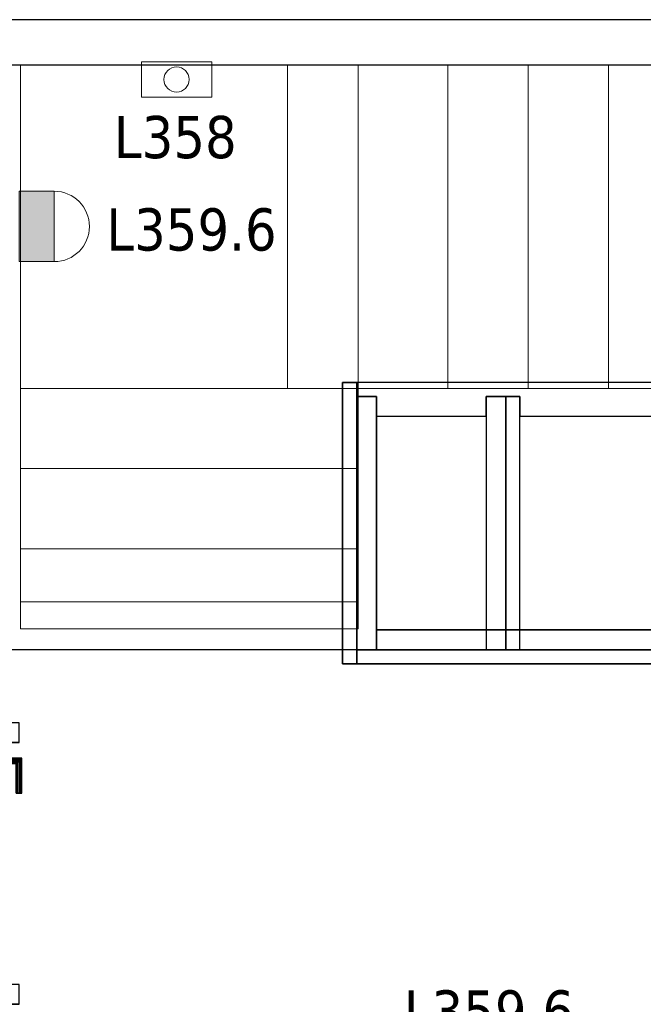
# Model space of a CAD drawing. Header units: metres. Extents: x 397.7 to 427.5, y 12.7 to 28.4.
# Tile 125 of 147: x 410.8 to 413, y 24.7 to 28.2. Entities that reach past the tile are written whole.
import ezdxf

# ---------------------------------------------------------------- set-up
doc = ezdxf.new("R2010")
doc.units = ezdxf.units.M
doc.layers.add('01_CARPINTERIA', color=5, linetype='Continuous', lineweight=25, true_color=0x0000ff)
doc.layers.add('01_SUELOS', color=7, linetype='Continuous', lineweight=25, true_color=0x007f00)
for name, color, linetype, lineweight in [('A-DETL-GENF-OTLN', 7, 'Continuous', 18), ('A-WALL-____-MCUT', 7, 'Continuous', 25), ('A-WALL-____-OTLN', 7, 'Continuous', 25), ('E-LITE-____-IDEN', 7, 'Continuous', 30), ('E-LITE-EQPM-IDEN', 7, 'Continuous', 30), ('S-STRS-____-OTLN', 7, 'Continuous', 18)]:
    doc.layers.add(name, color=color, linetype=linetype, lineweight=lineweight)
doc.styles.add('Tahoma_4', font='tahoma.ttf', dxfattribs={"height": 0.15})

# ---------------------------------------------------------------- blocks, each defined once
blk = doc.blocks.new('Family - Escala P2-152907-06_ENLLUMENAT_P3')
at = {"layer": 'S-STRS-____-OTLN', "color": 253, "true_color": 0xaaaaaa}
for p, q in [((1.1998, 2.0879), (0, 2.0879)), ((0, 2.0879), (1.1998, 2.0879)), ((0, 2.0879), (0, 0.9379)), ((0, 0.9379), (0, 2.0879)), ((1.1998, 2.0879), (0, 2.0879)), ((0, 2.0879), (1.1998, 2.0879)), ((0, 2.0879), (0, 0.9379)), ((0, 0.9379), (0, 2.0879)), ((3.7989, 2.0879), (0.9489, 2.0879)), ((0.9489, 2.0879), (1.1998, 2.0879)), ((0.9489, 0.9379), (0.9489, 2.0879)), ((3.7989, 2.0879), (0.9489, 2.0879)), ((0.9489, 0.9379), (0.9489, 2.0879)), ((0.9489, 2.0879), (1.1998, 2.0879)), ((1.1998, 0.9379), (1.1998, 2.0879)), ((1.1998, 2.0879), (1.1998, 0.9379)), ((1.1998, 0.9379), (1.1998, 2.0879)), ((1.1998, 2.0879), (1.1998, 0.9379)), ((1.519, 2.0879), (1.1998, 2.0879)), ((1.1998, 2.0879), (1.519, 2.0879)), ((1.1998, 2.0879), (1.1998, 0.9379)), ((1.1998, 0.9379), (1.1998, 2.0879)), ((1.519, 2.0879), (1.1998, 2.0879)), ((1.1998, 2.0879), (1.1998, 0.9379)), ((1.1998, 2.0879), (1.519, 2.0879)), ((1.1998, 0.9379), (1.1998, 2.0879)), ((1.1998, 2.0879), (1.1998, 0.9379)), ((1.1998, 2.0879), (1.1998, 0.9379)), ((1.804, 2.0879), (1.519, 2.0879)), ((1.519, 2.0879), (1.804, 2.0879)), ((1.519, 2.0879), (1.519, 0.9379)), ((1.519, 0.9379), (1.519, 2.0879)), ((1.519, 0.9379), (1.519, 2.0879)), ((1.519, 2.0879), (1.519, 0.9379)), ((1.519, 2.0879), (1.519, 0.9379)), ((1.519, 2.0879), (1.804, 2.0879)), ((1.519, 2.0879), (1.519, 0.9379)), ((1.519, 2.0879), (1.519, 0.9379)), ((1.804, 2.0879), (1.519, 2.0879)), ((1.519, 2.0879), (1.519, 0.9379)), ((2.089, 2.0879), (1.804, 2.0879)), ((1.804, 2.0879), (2.089, 2.0879)), ((1.804, 2.0879), (1.804, 0.9379)), ((1.804, 0.9379), (1.804, 2.0879)), ((1.804, 0.9379), (1.804, 2.0879)), ((1.804, 2.0879), (1.804, 0.9379)), ((1.804, 2.0879), (2.089, 2.0879)), ((1.804, 2.0879), (1.804, 0.9379)), ((1.804, 2.0879), (1.804, 0.9379)), ((1.804, 2.0879), (1.804, 0.9379)), ((2.089, 2.0879), (1.804, 2.0879)), ((1.804, 2.0879), (1.804, 0.9379)), ((2.089, 0.9379), (2.089, 2.0879)), ((2.089, 2.0879), (2.089, 0.9379)), ((2.374, 2.0879), (2.089, 2.0879)), ((2.089, 2.0879), (2.374, 2.0879)), ((2.089, 2.0879), (2.089, 0.9379)), ((2.089, 0.9379), (2.089, 2.0879)), ((2.089, 2.0879), (2.374, 2.0879)), ((2.089, 2.0879), (2.089, 0.9379)), ((2.089, 2.0879), (2.089, 0.9379)), ((2.089, 2.0879), (2.089, 0.9379)), ((2.374, 2.0879), (2.089, 2.0879)), ((2.089, 2.0879), (2.089, 0.9379)), ((1.1998, 0.9379), (0, 0.9379)), ((0, 0.9379), (1.1998, 0.9379)), ((0, 0.9379), (0, 0.6529)), ((0, 0.6529), (0, 0.9379)), ((0, 0.9379), (1.1998, 0.9379)), ((1.1998, 0.9379), (0, 0.9379)), ((0, 0.9379), (1.1998, 0.9379)), ((1.1998, 0.9379), (0, 0.9379)), ((0, 0.9379), (0, 0.6529)), ((0, 0.9379), (0, 0.9378)), ((0, 0.9378), (0, 0.9379)), ((0, 0.9379), (1.1998, 0.9379)), ((0, 0.9379), (0, 0.6529)), ((0, 0.9379), (1.1998, 0.9379)), ((0, 0.9379), (1.1998, 0.9379)), ((0, 0.9379), (1.1998, 0.9379)), ((0, 0.9378), (0, 0.1794)), ((0, 0.9378), (1.1998, 0.9378)), ((1.1998, 0.9378), (0, 0.9378)), ((0, 0.9378), (0, 0.1794)), ((3.7989, 0.9379), (0.9489, 0.9379)), ((0.9489, 0.9379), (1.1998, 0.9379)), ((3.7989, 0.9379), (0.9489, 0.9379)), ((0.9489, 0.9379), (1.1998, 0.9379)), ((1.1998, 0.6529), (1.1998, 0.9379)), ((1.1998, 0.9379), (1.1998, 0.6529)), ((1.1998, 0.9379), (1.519, 0.9379)), ((1.519, 0.9379), (1.1998, 0.9379)), ((1.1998, 0.9378), (1.1998, 0.9379)), ((1.1998, 0.6529), (1.1998, 0.9379)), ((1.1998, 0.9378), (1.1998, 0.9379)), ((1.1998, 0.9379), (1.1998, 0.6529)), ((1.519, 0.9379), (1.1998, 0.9379)), ((1.519, 0.9379), (1.1998, 0.9379)), ((1.1998, 0.9378), (1.1998, 0.1794)), ((1.1998, 0.9378), (1.1998, 0.1794)), ((1.519, 0.9379), (1.804, 0.9379)), ((1.804, 0.9379), (1.519, 0.9379)), ((1.519, 0.9379), (1.804, 0.9379)), ((1.804, 0.9379), (1.519, 0.9379)), ((1.804, 0.9379), (2.089, 0.9379)), ((2.089, 0.9379), (1.804, 0.9379)), ((1.804, 0.9379), (2.089, 0.9379)), ((2.089, 0.9379), (1.804, 0.9379)), ((2.089, 0.9379), (2.374, 0.9379)), ((2.374, 0.9379), (2.089, 0.9379)), ((2.089, 0.9379), (2.374, 0.9379)), ((2.374, 0.9379), (2.089, 0.9379)), ((0, 0.6529), (1.1998, 0.6529)), ((1.1998, 0.6529), (0, 0.6529)), ((1.1998, 0.6529), (0, 0.6529)), ((0, 0.6529), (1.1998, 0.6529)), ((0, 0.6529), (0, 0.3679)), ((0, 0.3679), (0, 0.6529)), ((0, 0.3679), (0, 0.6529)), ((0, 0.6529), (0, 0.3679)), ((0, 0.6529), (1.1998, 0.6529)), ((0, 0.6529), (1.1998, 0.6529)), ((0, 0.6529), (1.1998, 0.6529)), ((0, 0.6529), (1.1998, 0.6529)), ((1.1998, 0.3679), (1.1998, 0.6529)), ((1.1998, 0.6529), (1.1998, 0.3679)), ((1.1998, 0.3679), (1.1998, 0.6529)), ((1.1998, 0.6529), (1.1998, 0.3679)), ((1.1998, 0.3679), (0, 0.3679)), ((0, 0.3679), (1.1998, 0.3679)), ((0, 0.3679), (0, 0.0829)), ((0, 0.0829), (0, 0.3679)), ((0, 0.3679), (1.1998, 0.3679)), ((1.1998, 0.3679), (0, 0.3679)), ((0, 0.3679), (0, 0.0829)), ((0, 0.3679), (1.1998, 0.3679)), ((0, 0.0829), (0, 0.3679)), ((0, 0.3679), (1.1998, 0.3679)), ((0, 0.3679), (1.1998, 0.3679)), ((0, 0.3679), (1.1998, 0.3679)), ((1.1998, 0.0829), (1.1998, 0.3679)), ((1.1998, 0.3679), (1.1998, 0.0829)), ((1.1998, 0.3679), (1.1998, 0.0829)), ((1.1998, 0.0829), (1.1998, 0.3679)), ((0, 0.1794), (0, 0.0829)), ((1.1998, 0.1794), (0, 0.1794)), ((1.1998, 0.1794), (0, 0.1794)), ((0, 0.1794), (0, 0.0829)), ((1.1998, 0.1794), (1.1998, 0.0829)), ((1.1998, 0.1794), (1.1998, 0.0829)), ((0, 0.0829), (1.1998, 0.0829)), ((1.1998, 0.0829), (0, 0.0829)), ((0, 0.0829), (1.1998, 0.0829)), ((1.1998, 0.0829), (0, 0.0829)), ((0, 0.0829), (1.1998, 0.0829)), ((0, 0.0829), (1.1998, 0.0829))]:
    blk.add_line(p, q, dxfattribs=at)
blk = doc.blocks.new('Family - Envans PB-155415-06_ENLLUMENAT_P3')
at = {"layer": 'A-WALL-____-MCUT', "color": 253, "true_color": 0xaaaaaa}
for p, q in [((0.9849, 0.12), (0.05, 0.12)), ((0.05, 0.12), (0.05, 0.05)), ((0.9849, 0.05), (0.9849, 0.12)), ((1.4949, 0.12), (1.1049, 0.12)), ((1.1049, 0.12), (1.1049, 0.05)), ((1.4949, 0.05), (1.4949, 0.12)), ((0, 0.05), (0, 0)), ((0.05, 0.05), (0, 0.05)), ((1.1049, 0.05), (0.9849, 0.05)), ((1.5649, 0.05), (1.4949, 0.05)), ((1.5649, 0), (1.5649, 0.05)), ((0, 0), (1.5649, 0))]:
    blk.add_line(p, q, dxfattribs=at)
at = {"layer": 'A-WALL-____-OTLN', "color": 253, "true_color": 0xaaaaaa}
for p, q in [((0.05, 0.12), (0.05, 0.05)), ((0.9849, 0.12), (0.05, 0.12)), ((0.9849, 0.05), (0.9849, 0.12)), ((1.1049, 0.12), (1.1049, 0.05)), ((1.4949, 0.12), (1.1049, 0.12)), ((1.4949, 0.05), (1.4949, 0.12)), ((0, 0.05), (0, 0)), ((0.05, 0.05), (0, 0.05)), ((1.1049, 0.05), (0.9849, 0.05)), ((1.5649, 0.05), (1.4949, 0.05)), ((1.5649, 0), (1.5649, 0.05)), ((0, 0), (1.5649, 0))]:
    blk.add_line(p, q, dxfattribs=at)
at = {"layer": 'A-WALL-____-OTLN', "color": 253, "lineweight": 18, "true_color": 0xaaaaaa}
blk.add_line((0, 0), (1.6149, 0), dxfattribs=at)
blk = doc.blocks.new('Family - Envans PB-155580-06_ENLLUMENAT_P3')
at = {"layer": 'A-WALL-____-MCUT', "color": 253, "true_color": 0xaaaaaa}
for p, q in [((1.4449, 0.12), (0.07, 0.12)), ((0.07, 0.12), (0.07, 0.05)), ((1.4449, 0.05), (1.4449, 0.12)), ((0, 0.05), (0, 0)), ((1.5149, 0.05), (0, 0.05)), ((0.07, 0.05), (1.4449, 0.05)), ((1.5149, 0), (1.5149, 0.05)), ((0, 0), (1.5149, 0))]:
    blk.add_line(p, q, dxfattribs=at)
at = {"layer": 'A-WALL-____-OTLN', "color": 253, "true_color": 0xaaaaaa}
for p, q in [((0.07, 0.05), (0.07, 0.12)), ((0.07, 0.12), (1.4449, 0.12)), ((1.4449, 0.12), (1.4449, 0.05)), ((0, 0.05), (1.5149, 0.05)), ((0, 0), (0, 0.05)), ((1.4449, 0.05), (0.07, 0.05)), ((1.5149, 0.05), (1.5149, 0)), ((1.5149, 0), (0, 0))]:
    blk.add_line(p, q, dxfattribs=at)
at = {"layer": 'A-WALL-____-OTLN', "color": 253, "lineweight": 18, "true_color": 0xaaaaaa}
blk.add_line((0, 0), (1.5149, 0), dxfattribs=at)
blk = doc.blocks.new('Family - Envans PB-155603-06_ENLLUMENAT_P3')
at = {"layer": 'A-WALL-____-MCUT', "color": 253, "true_color": 0xaaaaaa}
for p, q in [((0.95, 0.12), (0.05, 0.12)), ((0.05, 0.12), (0.05, 0.05)), ((0.95, 0.05), (0.95, 0.12)), ((0, 0.05), (0, 0)), ((1, 0.05), (0, 0.05)), ((0.05, 0.05), (0.95, 0.05)), ((1, 0), (1, 0.05)), ((0, 0), (1, 0))]:
    blk.add_line(p, q, dxfattribs=at)
at = {"layer": 'A-WALL-____-OTLN', "color": 253, "true_color": 0xaaaaaa}
for p, q in [((0.05, 0.05), (0.05, 0.12)), ((0.05, 0.12), (0.95, 0.12)), ((0.95, 0.12), (0.95, 0.05)), ((0, 0.05), (1, 0.05)), ((0, 0), (0, 0.05)), ((0.95, 0.05), (0.05, 0.05)), ((1, 0.05), (1, 0)), ((1, 0), (0, 0))]:
    blk.add_line(p, q, dxfattribs=at)
at = {"layer": 'A-WALL-____-OTLN', "color": 253, "lineweight": 18, "true_color": 0xaaaaaa}
blk.add_line((0, 0), (1, 0), dxfattribs=at)
blk = doc.blocks.new('Family - Envans PB-155670-06_ENLLUMENAT_P3')
at = {"layer": 'A-WALL-____-MCUT', "color": 253, "true_color": 0xaaaaaa}
for p, q in [((0.9, 0.12), (0, 0.12)), ((0, 0.12), (0, 0.05)), ((0.9, 0.05), (0.9, 0.12)), ((0.9, 0.05), (0, 0.05)), ((0, 0.05), (0, 0)), ((0, 0.05), (0.9, 0.05)), ((0.9, 0), (0.9, 0.05)), ((0, 0), (0.9, 0))]:
    blk.add_line(p, q, dxfattribs=at)
at = {"layer": 'A-WALL-____-OTLN', "color": 253, "true_color": 0xaaaaaa}
for p, q in [((0.9, 0.12), (0, 0.12)), ((0, 0.12), (0, 0.05)), ((0.9, 0.05), (0.9, 0.12)), ((0.9, 0.05), (0, 0.05)), ((0, 0.05), (0, 0)), ((0.9, 0.05), (0, 0.05)), ((0.9, 0), (0.9, 0.05)), ((0, 0), (0.9, 0))]:
    blk.add_line(p, q, dxfattribs=at)
at = {"layer": 'A-WALL-____-OTLN', "color": 253, "lineweight": 18, "true_color": 0xaaaaaa}
blk.add_line((0, 0), (0.9, 0), dxfattribs=at)
blk = doc.blocks.new('Family - Evans P3-156349-06_ENLLUMENAT_P3')
at = {"layer": 'A-WALL-____-MCUT', "color": 253, "true_color": 0xaaaaaa}
for p, q in [((25.5877, 0.16), (0.0332, 0.16)), ((0, 0), (25.556, 0))]:
    blk.add_line(p, q, dxfattribs=at)
at = {"layer": 'A-WALL-____-OTLN', "color": 253, "true_color": 0xaaaaaa}
for p, q in [((25.5877, 0.16), (0.0332, 0.16)), ((0, 0), (25.556, 0))]:
    blk.add_line(p, q, dxfattribs=at)
at = {"layer": 'A-WALL-____-OTLN', "color": 253, "lineweight": 18, "true_color": 0xaaaaaa}
blk.add_line((0, 0), (25.556, 0), dxfattribs=at)
blk = doc.blocks.new('Family - Paviment P3-156431-06_ENLLUMENAT_P3')
at = {"layer": '01_SUELOS', "color": 9, "true_color": 0xaad4aa}
for p, q in [((17.4818, 12.8815), (12.3518, 12.8788)), ((12.3518, 12.8788), (17.4818, 12.8815))]:
    blk.add_line(p, q, dxfattribs=at)
blk = doc.blocks.new('Family - LONDR55-XX_ZZ-ARQ-CAA-M3D-Londres55-156711-06_ENLLUMENAT_P3')
at = {"layer": '01_CARPINTERIA', "color": 161, "true_color": 0xaaaaff}
for p, q in [((0.749, 0.0937), (0.749, 0.095)), ((0.749, 0.095), (0.749, 0.0937)), ((0.874, 0.095), (0.749, 0.095)), ((0.749, 0.09), (0.749, 0.0937)), ((0.749, 0.0937), (0.749, 0.09)), ((0.8727, 0.0937), (0.749, 0.0937)), ((0.8727, 0.0937), (0.749, 0.0937)), ((0.749, 0.085), (0.749, 0.09)), ((0.749, 0.09), (0.749, 0.085)), ((0.869, 0.09), (0.749, 0.09)), ((0.869, 0.09), (0.749, 0.09)), ((0.749, 0.08), (0.749, 0.085)), ((0.749, 0.085), (0.749, 0.08)), ((0.749, 0.085), (0.864, 0.085)), ((0.864, 0.085), (0.749, 0.085)), ((0.749, 0.08), (0.749, 0.0763)), ((0.749, 0.0763), (0.749, 0.08)), ((0.859, 0.08), (0.749, 0.08)), ((0.859, 0.08), (0.749, 0.08)), ((0.749, 0.0763), (0.749, 0.075)), ((0.749, 0.075), (0.749, 0.0763)), ((0.8554, 0.0763), (0.749, 0.0763)), ((0.8554, 0.0763), (0.749, 0.0763)), ((0.854, 0.075), (0.749, 0.075)), ((0.854, 0.075), (0.8554, 0.0763)), ((0.8554, 0.0763), (0.854, 0.075)), ((0.854, 0.045), (0.854, 0.075)), ((0.8554, 0.0763), (0.859, 0.08)), ((0.859, 0.08), (0.8554, 0.0763)), ((0.8554, 0.045), (0.8554, 0.0763)), ((0.8554, 0.045), (0.8554, 0.0763)), ((0.859, 0.08), (0.864, 0.085)), ((0.864, 0.085), (0.859, 0.08)), ((0.859, 0.045), (0.859, 0.08)), ((0.859, 0.045), (0.859, 0.08)), ((0.869, 0.09), (0.864, 0.085)), ((0.864, 0.085), (0.869, 0.09)), ((0.864, 0.085), (0.864, 0.045)), ((0.864, 0.045), (0.864, 0.085)), ((0.8727, 0.0937), (0.869, 0.09)), ((0.869, 0.09), (0.8727, 0.0937)), ((0.869, 0.045), (0.869, 0.09)), ((0.869, 0.045), (0.869, 0.09)), ((0.874, 0.095), (0.8727, 0.0937)), ((0.8727, 0.0937), (0.874, 0.095)), ((0.8727, 0.045), (0.8727, 0.0937)), ((0.8727, 0.045), (0.8727, 0.0937)), ((0.874, 0.045), (0.874, 0.095)), ((0.949, 0.035), (0.05, 0.035)), ((0.05, 0.035), (0.05, -0.005)), ((0.949, 0.035), (0.05, 0.035)), ((0.05, -0.005), (0.05, 0.035)), ((0.889, 0.045), (0.839, 0.045)), ((0.839, 0.045), (0.889, 0.045)), ((0.839, 0.035), (0.839, 0.045)), ((0.839, 0.035), (0.839, 0.045)), ((0.889, 0.035), (0.839, 0.035)), ((0.839, 0.035), (0.889, 0.035)), ((0.8554, 0.045), (0.854, 0.045)), ((0.854, 0.045), (0.8554, 0.045)), ((0.859, 0.045), (0.8554, 0.045)), ((0.8554, 0.045), (0.859, 0.045)), ((0.864, 0.045), (0.859, 0.045)), ((0.859, 0.045), (0.864, 0.045)), ((0.869, 0.045), (0.864, 0.045)), ((0.864, 0.045), (0.869, 0.045)), ((0.869, 0.045), (0.8727, 0.045)), ((0.8727, 0.045), (0.869, 0.045)), ((0.8727, 0.045), (0.874, 0.045)), ((0.874, 0.045), (0.8727, 0.045)), ((0.889, 0.035), (0.889, 0.045)), ((0.889, 0.045), (0.889, 0.035)), ((0.949, -0.005), (0.949, 0.035)), ((0.949, -0.005), (0.949, 0.035)), ((0.07, 0.015), (0, 0.015)), ((0, 0.015), (0, -0.055)), ((0.07, 0.015), (0, 0.015)), ((0, -0.055), (0, 0.015)), ((0.07, -0.055), (0.07, 0.015)), ((0.07, -0.055), (0.07, 0.015)), ((0.999, 0.015), (0.929, 0.015)), ((0.929, 0.015), (0.929, -0.055)), ((0.999, 0.015), (0.929, 0.015)), ((0.929, -0.055), (0.929, 0.015)), ((0.999, -0.055), (0.999, 0.015)), ((0.999, -0.055), (0.999, 0.015)), ((0.05, -0.005), (0.949, -0.005)), ((0.05, -0.005), (0.949, -0.005)), ((0.839, -0.005), (0.889, -0.005)), ((0.889, -0.005), (0.839, -0.005)), ((0.839, -0.015), (0.839, -0.005)), ((0.839, -0.015), (0.839, -0.005)), ((0.839, -0.015), (0.889, -0.015)), ((0.889, -0.015), (0.839, -0.015)), ((0.8554, -0.015), (0.854, -0.015)), ((0.854, -0.015), (0.8554, -0.015)), ((0.854, -0.045), (0.854, -0.015)), ((0.859, -0.015), (0.8554, -0.015)), ((0.8554, -0.015), (0.859, -0.015)), ((0.8554, -0.0463), (0.8554, -0.015)), ((0.8554, -0.0463), (0.8554, -0.015)), ((0.859, -0.015), (0.864, -0.015)), ((0.864, -0.015), (0.859, -0.015)), ((0.859, -0.05), (0.859, -0.015)), ((0.859, -0.05), (0.859, -0.015)), ((0.864, -0.015), (0.869, -0.015)), ((0.869, -0.015), (0.864, -0.015)), ((0.864, -0.015), (0.864, -0.055)), ((0.864, -0.055), (0.864, -0.015)), ((0.869, -0.015), (0.8727, -0.015)), ((0.8727, -0.015), (0.869, -0.015)), ((0.869, -0.06), (0.869, -0.015)), ((0.869, -0.06), (0.869, -0.015)), ((0.8727, -0.015), (0.874, -0.015)), ((0.874, -0.015), (0.8727, -0.015)), ((0.8727, -0.0637), (0.8727, -0.015)), ((0.8727, -0.0637), (0.8727, -0.015)), ((0.874, -0.065), (0.874, -0.015)), ((0.889, -0.015), (0.889, -0.005)), ((0.889, -0.005), (0.889, -0.015)), ((0, -0.055), (0.07, -0.055)), ((0, -0.055), (0.07, -0.055)), ((0.749, -0.0463), (0.749, -0.045)), ((0.749, -0.045), (0.749, -0.0463)), ((0.749, -0.045), (0.854, -0.045)), ((0.749, -0.05), (0.749, -0.0463)), ((0.749, -0.0463), (0.749, -0.05)), ((0.749, -0.0463), (0.8554, -0.0463)), ((0.749, -0.0463), (0.8554, -0.0463)), ((0.749, -0.055), (0.749, -0.05)), ((0.749, -0.05), (0.749, -0.055)), ((0.749, -0.05), (0.859, -0.05)), ((0.749, -0.05), (0.859, -0.05)), ((0.749, -0.06), (0.749, -0.055)), ((0.749, -0.055), (0.749, -0.06)), ((0.864, -0.055), (0.749, -0.055)), ((0.749, -0.055), (0.864, -0.055)), ((0.749, -0.06), (0.749, -0.0637)), ((0.749, -0.0637), (0.749, -0.06)), ((0.749, -0.06), (0.869, -0.06)), ((0.749, -0.06), (0.869, -0.06)), ((0.749, -0.0637), (0.749, -0.065)), ((0.749, -0.065), (0.749, -0.0637)), ((0.749, -0.0637), (0.8727, -0.0637)), ((0.749, -0.0637), (0.8727, -0.0637)), ((0.749, -0.065), (0.874, -0.065)), ((0.8554, -0.0463), (0.854, -0.045)), ((0.854, -0.045), (0.8554, -0.0463)), ((0.859, -0.05), (0.8554, -0.0463)), ((0.8554, -0.0463), (0.859, -0.05)), ((0.864, -0.055), (0.859, -0.05)), ((0.859, -0.05), (0.864, -0.055)), ((0.864, -0.055), (0.869, -0.06)), ((0.869, -0.06), (0.864, -0.055)), ((0.869, -0.06), (0.8727, -0.0637)), ((0.8727, -0.0637), (0.869, -0.06)), ((0.8727, -0.0637), (0.874, -0.065)), ((0.874, -0.065), (0.8727, -0.0637)), ((0.929, -0.055), (0.999, -0.055)), ((0.929, -0.055), (0.999, -0.055))]:
    blk.add_line(p, q, dxfattribs=at)
blk = doc.blocks.new('Family - Porta P3-156712-06_ENLLUMENAT_P3')
blk.add_blockref('Family - LONDR55-XX_ZZ-ARQ-CAA-M3D-Londres55-156711-06_ENLLUMENAT_P3', (0, 0))
blk = doc.blocks.new('LONDR55-XX_ZZ-ARQ-CAA-M3D-Londres55_ifc-1-06_ENLLUMENAT_P3')
at = {"layer": '01_CARPINTERIA', "color": 253, "lineweight": 18, "true_color": 0xaaaaaa, "rotation": 90}
blk.add_blockref('Family - Porta P3-156712-06_ENLLUMENAT_P3', (410.772, 24.7304), dxfattribs=at)
at = {"layer": '01_SUELOS', "color": 253, "lineweight": 18, "true_color": 0xaaaaaa}
blk.add_blockref('Family - Paviment P3-156431-06_ENLLUMENAT_P3', (398.2952, 13.1106), dxfattribs=at)
at = {"layer": 'A-WALL-____-OTLN', "color": 253, "lineweight": 18, "true_color": 0xaaaaaa}
for name, p, rotation in [('Family - Evans P3-156349-06_ENLLUMENAT_P3', (426.8464, 28.2282), 180), ('Family - Envans PB-155415-06_ENLLUMENAT_P3', (413.5914, 26.9396), 180), ('Family - Envans PB-155603-06_ENLLUMENAT_P3', (411.9764, 26.9396), 270), ('Family - Envans PB-155670-06_ENLLUMENAT_P3', (412.6064, 25.9896), 90)]:
    blk.add_blockref(name, p, dxfattribs=dict(at, rotation=rotation))
blk.add_blockref('Family - Envans PB-155580-06_ENLLUMENAT_P3', (412.0264, 25.9396), dxfattribs=at)
at = {"layer": 'S-STRS-____-OTLN', "color": 253, "lineweight": 18, "true_color": 0xaaaaaa}
blk.add_blockref('Family - Escala P2-152907-06_ENLLUMENAT_P3', (410.8316, 25.9803), dxfattribs=at)
blk = doc.blocks.new('ZYR_06_02_03 Aplic Circular 2 - L 07-831984-06_ENLLUMENAT_P3')
at = {"layer": 'A-DETL-GENF-OTLN', "true_color": 0x00c400}
blk.add_hatch(color=92, dxfattribs=at).paths.add_polyline_path([(0.125, 0), (-0.125, 0), (-0.125, -0.125), (0.125, -0.125)])
at = {"layer": 'A-DETL-GENF-OTLN', "color": 92, "true_color": 0x00c400}
for p, q in [((0.125, 0), (-0.125, 0)), ((-0.125, 0), (-0.125, -0.125)), ((-0.125, 0), (0.125, 0)), ((-0.125, -0.125), (-0.125, 0)), ((0.125, -0.125), (0.125, 0)), ((0.125, 0), (0.125, -0.125)), ((-0.125, -0.125), (0.125, -0.125)), ((0.125, -0.125), (-0.125, -0.125))]:
    blk.add_line(p, q, dxfattribs=at)
blk.add_arc((0, -0.125), 0.125, 180, 360, dxfattribs=at)
blk = doc.blocks.new('ZYR_06_03 Emer Paret Rect - 02 Emergencia Pared Superficie 02-553133-06_ENLLUMENAT_P3')
at = {"layer": 'A-DETL-GENF-OTLN', "color": 6, "true_color": 0xff00ff}
for p, q in [((-0.125, 0), (0.125, 0)), ((-0.125, -0.125), (-0.125, 0)), ((0.125, 0), (0.125, -0.125)), ((0.125, -0.125), (-0.125, -0.125))]:
    blk.add_line(p, q, dxfattribs=at)
blk.add_circle((0, -0.0625), 0.0446, dxfattribs=at)

msp = doc.modelspace()

# ---------------------------------------------------------------- block references
at = {"lineweight": 5}
msp.add_blockref('LONDR55-XX_ZZ-ARQ-CAA-M3D-Londres55_ifc-1-06_ENLLUMENAT_P3', (0, 0), dxfattribs=at)
at = {"layer": 'A-DETL-GENF-OTLN', "color": 6, "true_color": 0xff00ff}
msp.add_blockref('ZYR_06_03 Emer Paret Rect - 02 Emergencia Pared Superficie 02-553133-06_ENLLUMENAT_P3', (411.3865, 28.0782), dxfattribs=at)
at = {"layer": 'A-DETL-GENF-OTLN', "color": 92, "true_color": 0x00c400, "rotation": 89.9999999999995}
msp.add_blockref('ZYR_06_02_03 Aplic Circular 2 - L 07-831984-06_ENLLUMENAT_P3', (410.827, 27.4935), dxfattribs=at)

# ---------------------------------------------------------------- texts
at = {"layer": 'E-LITE-EQPM-IDEN', "char_height": 0.15, "width": 0.721519, "attachment_point": 1, "style": 'Tahoma_4'}
for insert in [(411.137, 27.558), (412.1936, 24.779)]:
    msp.add_mtext('L359.6', dxfattribs=dict(at, insert=insert))

# ---------------------------------------------------------------- next in the draw order: texts
at = {"layer": 'E-LITE-____-IDEN', "insert": (411.1639, 27.8862), "char_height": 0.15, "width": 0.517088, "attachment_point": 1, "style": 'Tahoma_4', "bg_fill": 3, "box_fill_scale": 1.25, "bg_fill_color": 256, "bg_fill_true_color": 13158600, "bg_fill_transparency": 0}
msp.add_mtext('L358', dxfattribs=at)

doc.saveas('drawing.dxf')
